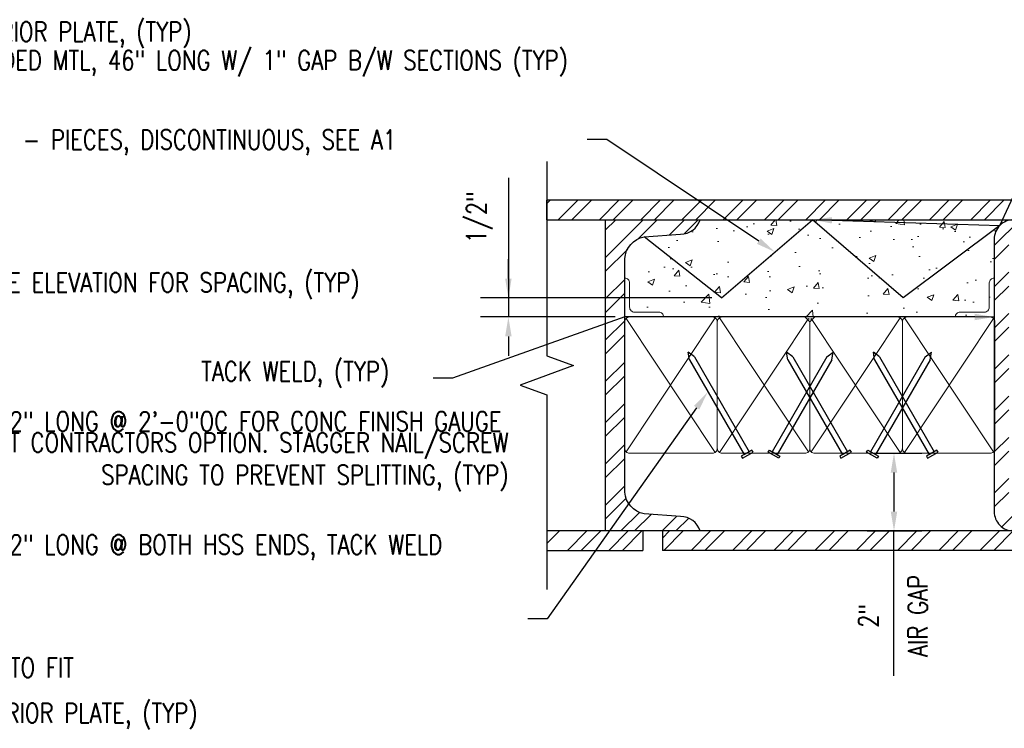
# Model space of a CAD drawing. Header units: inches. Extents: x -159 to 5375, y -275 to 244.
# Tile 13 of 35: x -86 to -61, y 66 to 84. Entities that reach past the tile are written whole.
import ezdxf
from ezdxf import colors
from ezdxf.entities.mleader import LeaderData, LeaderLine
from ezdxf.math import Vec2, Vec3

# ---------------------------------------------------------------- set-up
doc = ezdxf.new("R2010")
doc.units = ezdxf.units.IN
doc.header["$MEASUREMENT"] = 0
doc.layers.get('Defpoints').update_dxf_attribs({"color": 140})
for name, color, linetype in [('G-DETL-MEDM', 3, 'Continuous'), ('S-ANNO-DIMS', 1, 'Continuous'), ('S-ANNO-TEXT', 2, 'Continuous'), ('S-DETL-LIGHT', 2, 'Continuous'), ('S-DETL-PATT', 1, 'Continuous')]:
    doc.layers.add(name, color=color, linetype=linetype)
doc.styles.add('Annotative', font='romans.shx', dxfattribs={"width": 0.8, "height": 0.125})
doc.dimstyles.new('Annotative', dxfattribs={"dimscale": 0, "dimtxt": 0.125, "dimasz": 0.125, "dimexe": 0.179688, "dimexo": 0.0625, "dimgap": 0.09, "dimtad": 1, "dimdec": 3, "dimzin": 3, "dimdsep": 46, "dimlunit": 4, "dimtxsty": 'Annotative', "dimcen": 0.09, "dimclrt": 2, "dimazin": 2, "dimtfac": 1, "dimtdec": 3, "dimtmove": 1, "dimatfit": 3, "dimfxl": 1, "dimtfill": 1, "dimfrac": 2, "dimtolj": 1, "dimtzin": 0, "dimarcsym": 0})

# ---------------------------------------------------------------- blocks, each defined once
blk = doc.blocks.new('Arrow_2')
at = {"color": 1}
for centre, start, end in [((0.297, 0.226), 103.9732, 217.2607), ((-0.297, -0.226), 283.9732, 37.2607)]:
    blk.add_arc(centre, 0.373, start, end, dxfattribs=at)
blk.add_solid([(-1, -0.167), (-1, 0.167), (0, 0)], dxfattribs=at)
blk = doc.blocks.new('*D69')
at = {"layer": 'Defpoints', "color": 0, "transparency": 16777216}
for p in [(-64.713, 73.079), (-64.904, 71.079), (-63.962, 71.079)]:
    blk.add_point(p, dxfattribs=at)
at = {"layer": 'S-ANNO-DIMS', "color": 0, "lineweight": -2, "transparency": 16777216}
for p, q in [((-64.463, 73.079), (-63.244, 73.079)), ((-63.962, 72.579), (-63.962, 71.579)), ((-64.654, 71.079), (-63.244, 71.079)), ((-63.962, 67.356), (-63.962, 71.079))]:
    blk.add_line(p, q, dxfattribs=at)
at = {"layer": 'S-ANNO-DIMS', "color": 0, "transparency": 16777216}
for points in [[(-64.046, 72.579), (-63.879, 72.579), (-63.962, 73.079)], [(-64.046, 71.579), (-63.879, 71.579), (-63.962, 71.079)]]:
    blk.add_solid(points, dxfattribs=at)
at = {"layer": 'S-ANNO-DIMS', "color": 2, "transparency": 16777216, "insert": (-64.62, 68.897), "char_height": 0.5, "attachment_point": 5, "rotation": 90, "style": 'Annotative', "bg_fill": 3, "box_fill_scale": 1.25, "bg_fill_color": 256, "bg_fill_true_color": 13158600, "bg_fill_transparency": 0}
blk.add_mtext('\\A1;2"', dxfattribs=at)
at = {"layer": 'S-ANNO-DIMS', "color": 2, "transparency": 16777216, "insert": (-63.352, 68.897), "char_height": 0.5, "attachment_point": 5, "rotation": 90, "style": 'Annotative', "bg_fill": 3, "box_fill_scale": 1.25, "bg_fill_color": 256, "bg_fill_true_color": 13158600, "bg_fill_transparency": 0}
blk.add_mtext('\\A1;AIR GAP', dxfattribs=at)
blk = doc.blocks.new('*D72')
at = {"layer": 'Defpoints', "color": 0, "transparency": 16777216}
for p in [(-68.394, 77.067), (-73.877, 76.579), (-70.886, 76.579)]:
    blk.add_point(p, dxfattribs=at)
at = {"layer": 'S-ANNO-DIMS', "color": 0, "lineweight": -2, "transparency": 16777216}
for p, q in [((-73.877, 80.153), (-73.877, 77.067)), ((-73.877, 77.567), (-73.877, 78.067)), ((-68.644, 77.067), (-74.596, 77.067)), ((-73.877, 77.067), (-73.877, 76.579)), ((-73.877, 77.067), (-73.877, 76.579)), ((-71.136, 76.579), (-74.596, 76.579)), ((-73.877, 76.079), (-73.877, 75.579))]:
    blk.add_line(p, q, dxfattribs=at)
at = {"layer": 'S-ANNO-DIMS', "color": 0, "transparency": 16777216}
for points in [[(-73.961, 77.567), (-73.794, 77.567), (-73.877, 77.067)], [(-73.961, 76.079), (-73.794, 76.079), (-73.877, 76.579)]]:
    blk.add_solid(points, dxfattribs=at)
at = {"layer": 'S-ANNO-DIMS', "color": 2, "transparency": 16777216, "insert": (-74.618, 79.145), "char_height": 0.5, "attachment_point": 5, "rotation": 90, "style": 'Annotative', "bg_fill": 3, "box_fill_scale": 1.25, "bg_fill_color": 256, "bg_fill_true_color": 13158600, "bg_fill_transparency": 0}
blk.add_mtext('\\A1;1/2"', dxfattribs=at)
blk = doc.blocks.new('10d NAIL')
at = {"layer": 'S-ANNO-DIMS'}
for p, q in [((-2.8125, 0.074), (-3, 0)), ((-2.8125, -0.074), (-3, 0)), ((-2.8125, 0.074), (0, 0.074)), ((0, -0.074), (0, 0.074)), ((-2.8125, -0.074), (0, -0.074))]:
    blk.add_line(p, q, dxfattribs=at)
blk.add_lwpolyline([(0, -0.15625), (0.0625, -0.15625), (0.0625, 0.15625), (0, 0.15625)], close=True, dxfattribs=at)

msp = doc.modelspace()

# ---------------------------------------------------------------- hatches: boundary and pattern name
at = {"layer": 'S-DETL-PATT', "linetype": 'Continuous', "lineweight": 0}
h = msp.add_hatch(dxfattribs=at)
h.set_pattern_fill('ANSI32', color=8, scale=2)
h.paths.add_polyline_path([(-70.3198, 79.5785), (-72.8863, 79.5785), (-72.8863, 79.0785), (-70.4175, 79.0785), (-69.0787, 79.0785)])
h.paths.add_polyline_path([(-70.3198, 79.5785), (-69.0787, 79.0785), (-68.9488, 79.0785), (-46.9627, 79.0785), (-46.9627, 79.5785)])
h.paths.add_polyline_path([(-44.386, 79.5785), (-46.9743, 79.5785), (-46.9743, 79.0785), (-45.8863, 79.0785), (-44.386, 79.0785)])
h = msp.add_hatch(dxfattribs=at)
h.set_pattern_fill('ANSI32', color=8, scale=2)
h.set_pattern_definition([(45, (-19.76894, 38.5022), (-0.53033, 0.53033), []), (45, (-19.4154, 38.5022), (-0.53033, 0.53033), [])])
h.paths.add_polyline_path([(-69.4488, 78.7035, 0.3221102), (-68.9488, 79.0785), (-71.3863, 79.0785), (-71.3863, 71.0785), (-68.9488, 71.0785, 0.3221102), (-69.4488, 71.4535), (-70.3863, 71.516, -0.3337933), (-70.8863, 72.0785), (-70.8863, 78.0785, -0.3337933), (-70.3863, 78.641)])
h = msp.add_hatch(dxfattribs=at)
h.set_pattern_fill('AR-CONC', color=8, scale=0.25)
h.set_pattern_definition([(50, (2.736, 1), (1.79315, -0.15688), [0.1875, -2.0625]), (355, (2.736, 1), (-0.346878, 1.88048), [0.15, -1.65]), (100.4514, (2.8855, 0.987), (1.446272, 1.7236), [0.15935, -1.752855]), (46.1842, (2.736, 1.5), (2.668103, -0.4138), [0.28125, -3.09375]), (96.6356, (2.9584, 1.4655), (2.336655, 2.435297), [0.239026, -2.629284]), (351.1842, (2.736, 1.5), (2.336655, 2.4353), [0.225, -2.475]), (21, (2.986, 1.375), (1.492268, -1.006547), [0.1875, -2.0625]), (326, (2.986, 1.375), (0.608288, 1.812875), [0.15, -1.65]), (71.4514, (3.1104, 1.2911), (2.100556, 0.806328), [0.15935, -1.752855]), (37.5, (2.73607, 1), (0.0303996, 0.8322346), [0, -1.63, 0, -1.675, 0, -1.65625]), (7.5, (2.7361, 1), (0.657674, 0.986029), [0, -0.955, 0, -1.5925, 0, -0.63125]), (327.5, (2.17857, 1), (1.334556, -0.056387), [0, -0.625, 0, -1.95, 0, -2.5875]), (317.5, (1.9286, 1), (1.457965, 0.250262), [0, -0.8125, 0, -1.295, 0, -1.8375])])
edge = h.paths.add_edge_path()
edge.add_arc((-70.2619, 78.027), 0.6265, 101.44913, 175.28379)
edge.add_line((-70.8863, 78.0785), (-70.8863, 77.5785))
edge.add_arc((-70.8863, 77.4535), 0.125, 0, 90, ccw=False)
edge.add_line((-70.7613, 77.4535), (-70.7613, 76.8285))
edge.add_arc((-70.6363, 76.8285), 0.125, 180, 270)
edge.add_line((-70.6363, 76.7035), (-70.0113, 76.7035))
edge.add_arc((-70.0113, 76.5785), 0.125, 0, 90, ccw=False)
edge.add_line((-69.8863, 76.5785), (-68.6313, 76.5785))
edge.add_arc((-68.6313, 76.4535), 0.125, 0, 90, ccw=False)
edge.add_arc((-68.3813, 76.4535), 0.125, 90, 180, ccw=False)
edge.add_line((-68.3813, 76.5785), (-66.2513, 76.5785))
edge.add_arc((-66.2513, 76.4535), 0.125, 0, 90, ccw=False)
edge.add_arc((-66.0013, 76.4535), 0.125, 90, 180, ccw=False)
edge.add_line((-66.0013, 76.5785), (-63.8712, 76.5785))
edge.add_arc((-63.8712, 76.4535), 0.125, 0, 90, ccw=False)
edge.add_arc((-63.6212, 76.4535), 0.125, 90, 180, ccw=False)
edge.add_line((-63.6212, 76.5785), (-61.4912, 76.5785))
edge.add_arc((-61.4912, 76.4535), 0.125, 32.91606, 90, ccw=False)
edge.add_line((-61.3863, 76.5214), (-61.3863, 78.5785))
edge.add_arc((-60.8863, 78.5785), 0.5, 135, 180, ccw=False)
edge.add_line((-61.2398, 78.9321), (-63.7223, 77.0672))
edge.add_line((-63.7223, 77.0672), (-66.0583, 79.0785))
edge.add_line((-66.0583, 79.0785), (-68.3942, 77.0672))
edge.add_line((-68.3942, 77.0672), (-70.3863, 78.641))
edge = h.paths.add_edge_path()
edge.add_arc((-60.8863, 78.5785), 0.5, 100.6202, 135, ccw=False)
edge.add_line((-60.9784, 79.07), (-60.9521, 79.0742))
edge.add_line((-60.9521, 79.0742), (-66.0583, 79.0785))
edge.add_line((-66.0583, 79.0785), (-63.7223, 77.0672))
edge.add_line((-63.7223, 77.0672), (-61.2398, 78.9321))
h = msp.add_hatch(dxfattribs=at)
h.set_pattern_fill('ANSI32', color=8, scale=2)
h.set_pattern_definition([(45, (33.1918, 14.95256), (-0.53033, 0.53033), []), (45, (33.5454, 14.95256), (-0.53033, 0.53033), [])])
h.paths.add_polyline_path([(-57.8863, 79.0785), (-60.8863, 79.0785, 0.4142136), (-61.3863, 78.5785), (-61.3863, 71.5785, 0.4142136), (-60.8863, 71.0785), (-57.8863, 71.0785, 0.4142136), (-57.3863, 71.5785), (-57.3863, 78.5785, 0.4142136)])
h.paths.add_polyline_path([(-57.8863, 78.7035, -0.4142136), (-57.7613, 78.5785), (-57.7613, 71.5785, -0.4142136), (-57.8863, 71.4535), (-60.8863, 71.4535, -0.4142136), (-61.0113, 71.5785), (-61.0113, 78.5785, -0.4142136), (-60.8863, 78.7035)], flags=16)

# ---------------------------------------------------------------- linework, layer by layer
at = {"layer": 'G-DETL-MEDM', "color": 3}
for p, q in [((-72.8863, 79.0785), (-72.8863, 79.5785)), ((-68.3942, 77.0672), (-66.0583, 79.0785)), ((-63.7223, 77.0672), (-66.0583, 79.0785)), ((-61.2398, 78.9321), (-63.7223, 77.0672)), ((-70.4175, 71.0785), (-70.4175, 70.5785)), ((-69.9175, 71.0785), (-69.9175, 70.5785))]:
    msp.add_line(p, q, dxfattribs=at)
for points in [[(-44.386, 79.5785), (-72.8877, 79.5785)], [(-72.8877, 70.5785), (-70.4175, 70.5785)]]:
    msp.add_lwpolyline(points, dxfattribs=at)
for points in [[(-68.9488, 71.0785, 0.3221102), (-69.4488, 71.4535), (-70.3863, 71.516, -0.3337933), (-70.8863, 72.0785), (-70.8863, 78.0785, -0.3337933), (-70.3863, 78.641), (-69.4488, 78.7035, 0.3221102), (-68.9488, 79.0785)], [(-60.8863, 79.0785, 0.4142136), (-61.3863, 78.5785), (-61.3863, 71.5785, 0.4142136), (-60.8863, 71.0785)]]:
    msp.add_lwpolyline(points, format="xyb", dxfattribs=at)
at = {"layer": 'S-DETL-PATT', "linetype": 'Continuous', "lineweight": 0}
for points in [[(-70.8863, 77.5785), (-70.8863, 76.5785), (-69.8863, 76.5785), (-69.8863, 76.5785, 0.4142136), (-70.0113, 76.7035), (-70.6363, 76.7035, -0.4142136), (-70.7613, 76.8285), (-70.7613, 77.4535, 0.4142136), (-70.8863, 77.5785), (-70.8863, 77.5785)], [(-62.3863, 76.5785, -0.4142136), (-62.2613, 76.7035), (-61.6363, 76.7035, 0.4142136), (-61.5113, 76.8285), (-61.5113, 77.4535, -0.4142136), (-61.3863, 77.5785), (-61.3863, 76.5785)], [(-63.7462, 76.4535, -0.4142136), (-63.6212, 76.5785), (-61.3863, 76.5785)]]:
    msp.add_lwpolyline(points, format="xyb", dxfattribs=at)

# ---------------------------------------------------------------- block references
at = {"layer": 'S-ANNO-DIMS', "xscale": -1, "rotation": 60.00000000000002}
msp.add_blockref('10d NAIL', (-67.0298, 73.0785), dxfattribs=at)

# ---------------------------------------------------------------- leaders
at = {"layer": 'S-ANNO-TEXT', "linetype": 'Continuous'}
ml = msp.add_multileader_mtext('Standard', dxfattribs=at)
ml.set_content('1/2" STEEL INTERIOR PLATE, (TYP)', color=256, style='Annotative')
ml.set_leader_properties(color=1)
ml.build(insert=Vec2(0, 0))
ml.multileader.update_dxf_attribs({"text_right_attachment_type": 3, "dogleg_length": 0.125, "arrow_head_size": 0.5, "scale": 4})
ctx = ml.context
ctx.base_point, ctx.scale, ctx.char_height, ctx.arrow_head_size, ctx.landing_gap_size, ctx.plane_origin = Vec3(-92.0208, 83.828), 4, 0.5, 0.5, 0.5, Vec3(-291.4044, -120.9087)
ctx.right_attachment = 3
notes = []
notes.append((ctx, [(0, (1, 1, 0), (-92.5208, 83.828), (1, 0), 0.5, [(0, [(-95.1651, 79.0174)], 0, [])])]))
ctx.mtext.insert, ctx.mtext.width, ctx.mtext.defined_height = Vec3(-91.5208, 84.1613), 7.518656, 1.3309
ml = msp.add_multileader_mtext('Standard', dxfattribs=at)
ml.set_content('TACK WELD EXPANDED MTL TO DOOR PLATE', color=256, style='Annotative')
ml.set_leader_properties(color=1)
ml.build(insert=Vec2(0, 0))
ml.multileader.update_dxf_attribs({"text_right_attachment_type": 3, "dogleg_length": 0.125, "arrow_head_size": 0.5, "scale": 4})
ctx = ml.context
ctx.base_point, ctx.scale, ctx.char_height, ctx.arrow_head_size, ctx.landing_gap_size, ctx.plane_origin = Vec3(-59.4743, 81.66), 4, 0.5, 0.5, 0.5, Vec3(-282.9835, -116.8127)
ctx.right_attachment = 3
notes.append((ctx, [(0, (1, 1, 0), (-59.9743, 81.66), (1, 0), 0.5, [(1, [(-66.0583, 79.0785), (-61.2398, 78.9321)], 0, [])])]))
ctx.mtext.insert, ctx.mtext.width, ctx.mtext.defined_height = Vec3(-58.9743, 81.91), 7.679122, 1.3309
ml = msp.add_multileader_mtext('Standard', dxfattribs=at)
ml.set_content('TACK WELD EXPANDED MTL TO DOOR PLATE', color=256, style='Annotative')
ml.set_leader_properties(color=1)
ml.build(insert=Vec2(0, 0))
ml.multileader.update_dxf_attribs({"text_right_attachment_type": 3, "dogleg_length": 0.125, "arrow_head_size": 0.5, "scale": 4})
ctx = ml.context
ctx.base_point, ctx.scale, ctx.char_height, ctx.arrow_head_size, ctx.landing_gap_size, ctx.plane_origin = Vec3(-107.9323, 81.0989), 4, 0.5, 0.5, 0.5, Vec3(-331.4416, -117.3738)
ctx.right_attachment = 3
notes.append((ctx, [(0, (1, 1, 0), (-108.4323, 81.0989), (1, 0), 0.5, [(1, [(-114.5163, 78.5174), (-109.6979, 78.371)], 0, [])])]))
ctx.mtext.insert, ctx.mtext.width, ctx.mtext.defined_height = Vec3(-107.4323, 81.3489), 6.365809, 1.3309
ml = msp.add_multileader_mtext('Standard', dxfattribs=at)
ml.set_content('RED OAK 3x6, (2) - PIECES, DISCONTINUOUS, SEE A1', color=256, style='Annotative')
ml.set_leader_properties(color=1)
ml.set_arrow_properties(name='Arrow_2')
ml.build(insert=Vec2(0, 0))
ml.multileader.update_dxf_attribs({"text_right_attachment_type": 3, "dogleg_length": 0.125, "arrow_head_size": 0.5, "scale": 4})
ctx = ml.context
ctx.base_point, ctx.scale, ctx.char_height, ctx.arrow_head_size, ctx.landing_gap_size, ctx.plane_origin = Vec3(-92.0208, 81.1365), 4, 0.5, 0.5, 0.5, Vec3(-285.2089, -134.4218)
ctx.right_attachment = 3
notes.append((ctx, [(0, (1, 1, 0), (-92.5208, 81.1365), (1, 0), 0.5, [(0, [(-95.8533, 76.9257)], 0, [])])]))
ctx.mtext.insert, ctx.mtext.width, ctx.mtext.defined_height = Vec3(-91.5208, 81.3865), 8.607897, 1.3309
at = {"layer": 'S-ANNO-TEXT', "linetype": 'Continuous', "lineweight": 0}
ml = msp.add_multileader_mtext('Standard', dxfattribs=at)
ml.set_content('TACK WELD, (TYP)', color=256, style='Annotative')
ml.set_leader_properties(color=1)
ml.build(insert=Vec2(0, 0))
ml.multileader.update_dxf_attribs({"text_right_attachment_type": 3, "dogleg_length": 0.125, "arrow_head_size": 0.5, "scale": 4})
ctx = ml.context
ctx.base_point, ctx.scale, ctx.char_height, ctx.arrow_head_size, ctx.landing_gap_size, ctx.plane_origin = Vec3(-130.8915, 78.0585), 4, 0.5, 0.5, 0.5, Vec3(-20.638, 173.8673)
ctx.right_attachment = 3
notes.append((ctx, [(0, (1, 1, 0), (-123.9248, 77.9633), (-1, 0), 0.5, [(1, [(-109.8444, 76.0174), (-119.3443, 76.0174)], 0, [])])]))
ctx.mtext.insert, ctx.mtext.width, ctx.mtext.flow_direction = Vec3(-130.3915, 78.3919), 26.251426, 5
at = {"layer": 'S-ANNO-TEXT', "linetype": 'Continuous'}
ml = msp.add_multileader_mtext('Standard', dxfattribs=at)
ml.set_content('HSS 8x4x3/8, SEE ELEVATION FOR SPACING, (TYP)', color=256, style='Annotative')
ml.set_leader_properties(color=1)
ml.build(insert=Vec2(0, 0))
ml.multileader.update_dxf_attribs({"text_right_attachment_type": 3, "dogleg_length": 0.125, "arrow_head_size": 0.5, "scale": 4})
ctx = ml.context
ctx.base_point, ctx.scale, ctx.char_height, ctx.arrow_head_size, ctx.landing_gap_size, ctx.plane_origin = Vec3(-92.0208, 77.3813), 4, 0.5, 0.5, 0.5, Vec3(-302.3996, -134.1441)
ctx.right_attachment = 3
notes.append((ctx, [(0, (1, 1, 0), (-92.5208, 77.3813), (1, 0), 0.5, [(0, [(-93.8442, 77.5206)], 0, [])])]))
ctx.mtext.insert, ctx.mtext.width, ctx.mtext.defined_height = Vec3(-91.5208, 77.7146), 7.3606, 1.3309
ml = msp.add_multileader_mtext('Standard', dxfattribs=at)
ml.set_content('1"x1" MTL CLIPS 2" LONG @ 2\'-0"OC FOR CONC FINISH GAUGE', color=256, style='Annotative')
ml.set_leader_properties(color=1)
ml.build(insert=Vec2(0, 0))
ml.multileader.update_dxf_attribs({"text_right_attachment_type": 3, "dogleg_length": 0.125, "arrow_head_size": 0.5, "scale": 4})
ctx = ml.context
ctx.base_point, ctx.scale, ctx.char_height, ctx.arrow_head_size, ctx.landing_gap_size, ctx.plane_origin = Vec3(-92.0208, 73.8949), 4, 0.5, 0.5, 0.5, Vec3(-290.2839, -130.2341)
ctx.right_attachment = 3
notes.append((ctx, [(0, (1, 1, 0), (-92.5208, 73.8949), (1, 0), 0.5, [(0, [(-97.9693, 76.2674)], 0, [])])]))
ctx.mtext.insert, ctx.mtext.width, ctx.mtext.defined_height = Vec3(-91.5208, 74.1449), 7.851706, 1.3309
ml = msp.add_multileader_mtext('Standard', dxfattribs=at)
ml.set_content('\\A1;10D CONSTRUCTION NAILS @ 6" OC, #9 SCREWS MAY BE USED AT CONTRACTORS OPTION. STAGGER NAIL/SCREW SPACING TO PREVENT SPLITTING, (TYP)', color=256, style='Annotative')
ml.set_leader_properties(color=1)
ml.build(insert=Vec2(0, 0))
ml.multileader.update_dxf_attribs({"text_right_attachment_type": 3, "dogleg_length": 0.125, "arrow_head_size": 0.5, "scale": 4})
ctx = ml.context
ctx.base_point, ctx.scale, ctx.char_height, ctx.arrow_head_size, ctx.landing_gap_size, ctx.plane_origin = Vec3(-82.778, 73.2696), 4, 0.5, 0.5, 0.5, Vec3(-277.3542, -126.6652)
ctx.right_attachment, ctx.text_align_type = 3, 2
notes.append((ctx, [(1, (1, 1, 0), (-72.878, 68.8172), (-1, 0), 0.5, [(0, [(-68.7485, 74.6543)], 0, [])])]))
ctx.mtext.insert, ctx.mtext.width, ctx.mtext.defined_height, ctx.mtext.alignment = Vec3(-73.878, 73.6029), 8.634131, 1.3309, 3
ml = msp.add_multileader_mtext('Standard', dxfattribs=at)
ml.set_content('RED OAK 4x CUT TO FIT', color=256, style='Annotative')
ml.set_leader_properties(color=1)
ml.set_arrow_properties(name='Arrow_2')
ml.build(insert=Vec2(0, 0))
ml.multileader.update_dxf_attribs({"text_right_attachment_type": 3, "dogleg_length": 0.125, "arrow_head_size": 0.5, "scale": 4})
ctx = ml.context
ctx.base_point, ctx.scale, ctx.char_height, ctx.arrow_head_size, ctx.landing_gap_size, ctx.plane_origin = Vec3(-92.0289, 67.5651), 4, 0.5, 0.5, 0.5, Vec3(-285.2089, -136.5832)
ctx.right_attachment = 3
notes.append((ctx, [(0, (1, 1, 0), (-92.5289, 67.5651), (1, 0), 0.5, [(0, [(-98.546, 73.4759)], 0, [])])]))
ctx.mtext.insert, ctx.mtext.width, ctx.mtext.defined_height = Vec3(-91.5289, 67.8151), 8.119326, 1.3309
ml = msp.add_multileader_mtext('Standard', dxfattribs=at)
ml.set_content('1"x1" MTL CLIPS 2" LONG @ BOTH HSS ENDS, TACK WELD', color=256, style='Annotative')
ml.set_leader_properties(color=1)
ml.build(insert=Vec2(0, 0))
ml.multileader.update_dxf_attribs({"text_right_attachment_type": 3, "dogleg_length": 0.125, "arrow_head_size": 0.5, "scale": 4})
ctx = ml.context
ctx.base_point, ctx.scale, ctx.char_height, ctx.arrow_head_size, ctx.landing_gap_size, ctx.plane_origin = Vec3(-92.0208, 70.6806), 4, 0.5, 0.5, 0.5, Vec3(-290.2839, -122.9284)
ctx.right_attachment = 3
notes.append((ctx, [(0, (1, 1, 0), (-92.5208, 70.6806), (1, 0), 0.5, [(0, [(-94.7193, 72.0174)], 0, [])])]))
ctx.mtext.insert, ctx.mtext.width, ctx.mtext.defined_height = Vec3(-91.5208, 70.9782), 7.433439, 1.3309
ml = msp.add_multileader_mtext('Standard', dxfattribs=at)
ml.set_content('1/2" STEEL EXTERIOR PLATE, (TYP)', color=256, style='Annotative')
ml.set_leader_properties(color=1)
ml.build(insert=Vec2(0, 0))
ml.multileader.update_dxf_attribs({"text_right_attachment_type": 3, "dogleg_length": 0.125, "arrow_head_size": 0.5, "scale": 4})
ctx = ml.context
ctx.base_point, ctx.scale, ctx.char_height, ctx.arrow_head_size, ctx.landing_gap_size, ctx.plane_origin = Vec3(-92.0208, 66.3165), 4, 0.5, 0.5, 0.5, Vec3(-292.4044, -132.6767)
ctx.right_attachment = 3
notes.append((ctx, [(0, (1, 1, 0), (-92.5208, 66.3165), (1, 0), 0.5, [(0, [(-98.2573, 70.0174)], 0, [])])]))
ctx.mtext.insert, ctx.mtext.width, ctx.mtext.defined_height = Vec3(-91.5208, 66.6499), 7.194765, 1.3309
for ctx, leaders in notes:
    for number, flags, end, landing, length, lines in leaders:
        leader = LeaderData()
        leader.index, (leader.has_last_leader_line, leader.has_dogleg_vector, leader.attachment_direction) = number, flags
        leader.last_leader_point, leader.dogleg_vector, leader.dogleg_length = Vec3(end), Vec3(landing), length
        for number, points, colour, breaks in lines:
            line = LeaderLine()
            line.index, line.vertices, line.color, line.breaks = number, Vec3.list(points), colors.encode_raw_color(colour), breaks
            leader.lines.append(line)
        ctx.leaders.append(leader)

# ---------------------------------------------------------------- next in the draw order: dimensions: what is measured, and where the dimension line sits
at = {"layer": 'S-ANNO-DIMS'}
dim = msp.add_linear_dim(base=(-73.8772, 76.5785), p1=(-68.3942, 77.0672), p2=(-70.8863, 76.5785), angle=90, dimstyle='Annotative', override={"dimpost": '\\X'}, dxfattribs=at)
dim.commit()
dim.dimension.update_dxf_attribs({"geometry": '*D72', "text_midpoint": (-73.8772, 79.1455), "dimtype": 160})
dim = msp.add_linear_dim(base=(-63.9624, 71.0785), p1=(-64.7131, 73.0785), p2=(-64.9037, 71.0785), angle=90, text='<>\\XAIR GAP', dimstyle='Annotative', override={"dimtxt": 0.125, "dimasz": 0.125, "dimpost": '\\X', "dimtxsty": 'Annotative'}, dxfattribs=at)
dim.commit()
dim.dimension.update_dxf_attribs({"geometry": '*D69', "text_midpoint": (-64.6703, 68.897), "dimtype": 160})

# ---------------------------------------------------------------- next in the draw order: hatches: boundary and pattern name
at = {"layer": 'S-DETL-PATT', "linetype": 'Continuous', "lineweight": 0}
h = msp.add_hatch(dxfattribs=at)
h.set_pattern_fill('AR-CONC', color=8, scale=0.25)
h.set_pattern_definition([(50, (3.3161, -16.0307), (1.79315, -0.15688), [0.1875, -2.0625]), (355, (3.3161, -16.0307), (-0.346878, 1.88048), [0.15, -1.65]), (100.4514, (3.4656, -16.0438), (1.446272, 1.7236), [0.15935, -1.752855]), (46.1842, (3.3161, -15.5307), (2.668103, -0.4138), [0.28125, -3.09375]), (96.6356, (3.5385, -15.5652), (2.336655, 2.435297), [0.239026, -2.629284]), (351.1842, (3.316, -15.5307), (2.336655, 2.435297), [0.225, -2.475]), (21, (3.5661, -15.6557), (1.492268, -1.006547), [0.1875, -2.0625]), (326, (3.5661, -15.6557), (0.608288, 1.812875), [0.15, -1.65]), (71.4514, (3.6905, -15.7396), (2.100556, 0.806328), [0.15935, -1.752855]), (37.5, (3.3161, -16.0307), (0.0303996, 0.8322346), [0, -1.63, 0, -1.675, 0, -1.65625]), (7.5, (3.3161, -16.0307), (0.657674, 0.986029), [0, -0.955, 0, -1.5925, 0, -0.63125]), (327.5, (2.7586, -16.0307), (1.334556, -0.056387), [0, -0.625, 0, -1.95, 0, -2.5875]), (317.5, (2.5086, -16.0307), (1.457965, 0.250262), [0, -0.8125, 0, -1.295, 0, -1.8375])])
h.paths.add_polyline_path([(-66.0583, 79.0785), (-68.9277, 79.0636), (-69.1173, 78.7956), (-69.4488, 78.7035), (-70.3863, 78.641), (-68.3942, 77.0672)])
h = msp.add_hatch(dxfattribs=at)
h.set_pattern_fill('ANSI32', color=8, scale=2)
h.set_pattern_definition([(45, (14.1242, -322.3575), (-0.5303301, 0.5303301), []), (45, (14.4778, -322.3575), (-0.5303301, 0.5303301), [])])
h.paths.add_polyline_path([(-69.9175, 71.0785), (-69.9175, 70.5785), (-60.5349, 70.5785), (-60.5349, 71.0785)])
h.paths.add_polyline_path([(-70.4175, 70.5785), (-70.4175, 71.0785), (-72.8877, 71.0785), (-72.8877, 70.5785)])
h.paths.add_polyline_path([(-48.5349, 70.5785), (-48.5349, 71.0785), (-58.2377, 71.0785), (-58.2377, 70.5785)])
h.paths.add_polyline_path([(-46.2377, 71.0785), (-46.2377, 70.5785), (-44.386, 70.5785), (-44.386, 71.0785)])

# ---------------------------------------------------------------- next in the draw order: linework, layer by layer
at = {"layer": 'G-DETL-MEDM', "color": 3}
for p, q in [((-68.3942, 77.0672), (-70.3863, 78.641)), ((-44.386, 71.0785), (-72.8877, 71.0785))]:
    msp.add_line(p, q, dxfattribs=at)
for points in [[(-72.8877, 79.0785), (-44.386, 79.0785)], [(-71.3863, 79.0785), (-71.3863, 71.0785)], [(-60.5349, 70.5785), (-69.9175, 70.5785)]]:
    msp.add_lwpolyline(points, dxfattribs=at)
at = {"layer": 'S-DETL-LIGHT', "linetype": 'Continuous'}
msp.add_lwpolyline([(-72.8877, 80.5785), (-72.8877, 75.5785), (-72.2008, 75.3285), (-73.5745, 74.8285), (-72.8877, 74.5785), (-72.8877, 69.5785)], dxfattribs=at)
at = {"layer": 'S-DETL-PATT', "linetype": 'Continuous', "lineweight": 0}
for p, q in [((-68.5629, 76.5582), (-70.8497, 73.1151)), ((-70.8497, 76.5419), (-68.5631, 73.0987)), ((-68.4497, 76.5582), (-66.1629, 73.1151)), ((-66.1629, 76.5419), (-68.4494, 73.0987)), ((-66.0897, 76.5419), (-63.8031, 73.0987)), ((-63.8029, 76.5582), (-66.0896, 73.1151)), ((-63.6896, 76.5582), (-61.4028, 73.1151)), ((-61.4028, 76.5419), (-63.6894, 73.0987))]:
    msp.add_line(p, q, dxfattribs=at)
msp.add_lwpolyline([(-70.7613, 76.5785, 0.4142136), (-70.8863, 76.4535), (-70.8863, 73.2035, 0.4142136), (-70.7613, 73.0785), (-68.6313, 73.0785, 0.4142136), (-68.5063, 73.2035), (-68.5063, 76.4535, 0.4142136), (-68.6313, 76.5785)], format="xyb", close=True, dxfattribs=at)
for points in [[(-68.5063, 76.4535, -0.4142136), (-68.3813, 76.5785), (-66.2513, 76.5785), (-66.1263, 76.4535), (-66.1263, 73.2035, -0.4142136), (-66.2513, 73.0785), (-68.3813, 73.0785, -0.4142136), (-68.5063, 73.2035)], [(-66.1263, 73.2035, 0.4142136), (-66.0013, 73.0785), (-63.8712, 73.0785, 0.4142136), (-63.7462, 73.2035), (-63.7462, 76.4535, 0.4142136), (-63.8712, 76.5785), (-66.0013, 76.5785), (-66.1263, 76.4535)], [(-61.4912, 76.5785, -0.4142136), (-61.3662, 76.4535), (-61.3662, 73.2035, -0.4142136), (-61.4912, 73.0785), (-63.6212, 73.0785, -0.4142136), (-63.7462, 73.2035)]]:
    msp.add_lwpolyline(points, format="xyb", dxfattribs=at)

# ---------------------------------------------------------------- next in the draw order: block references
at = {"layer": 'S-ANNO-DIMS', "rotation": 299.9999999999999}
for p in [(-67.7533, 73.0785), (-65.2227, 73.0785), (-62.9932, 73.0785)]:
    msp.add_blockref('10d NAIL', p, dxfattribs=at)
at = {"layer": 'S-ANNO-DIMS', "xscale": -1, "rotation": 60.00000000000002}
msp.add_blockref('10d NAIL', (-64.4992, 73.0785), dxfattribs=at)

# ---------------------------------------------------------------- next in the draw order: leaders
at = {"layer": 'S-ANNO-TEXT', "linetype": 'Continuous'}
ml = msp.add_multileader_mtext('Standard', dxfattribs=at)
ml.set_content('\\A1;3/4" #9 S10GA SS EXPANDED MTL, 46" LONG W/ 1" GAP B/W SECTIONS (TYP)', color=256, style='Annotative')
ml.set_leader_properties(color=1)
ml.build(insert=Vec2(0, 0))
ml.multileader.update_dxf_attribs({"text_right_attachment_type": 3, "dogleg_length": 0.125, "arrow_head_size": 0.5, "scale": 4})
ctx = ml.context
ctx.base_point, ctx.scale, ctx.char_height, ctx.arrow_head_size, ctx.landing_gap_size, ctx.plane_origin = Vec3(-82.278, 83.0934), 4, 0.5, 0.5, 0.5, Vec3(-261.3216, -130.1873)
ctx.right_attachment, ctx.text_align_type = 3, 2
notes = []
notes.append((ctx, [(1, (1, 1, 0), (-71.3494, 81.141), (-1, 0), 0.5, [(0, [(-67.0229, 78.248)], 0, [])])]))
ctx.mtext.insert, ctx.mtext.width, ctx.mtext.defined_height, ctx.mtext.alignment = Vec3(-72.3494, 83.4268), 9.96894, 1.3309, 3
at = {"layer": 'S-ANNO-TEXT', "linetype": 'Continuous', "lineweight": 0}
ml = msp.add_multileader_mtext('Standard', dxfattribs=at)
ml.set_content('TACK WELD, (TYP)', color=256, style='Annotative')
ml.set_leader_properties(color=1)
ml.build(insert=Vec2(0, 0))
ml.multileader.update_dxf_attribs({"text_right_attachment_type": 3, "dogleg_length": 0.125, "arrow_head_size": 0.5, "scale": 4})
ctx = ml.context
ctx.base_point, ctx.scale, ctx.char_height, ctx.arrow_head_size, ctx.landing_gap_size, ctx.plane_origin = Vec3(-82.278, 75.0972), 4, 0.5, 0.5, 0.5, Vec3(27.82, 174.4283)
ctx.right_attachment = 3
notes.append((ctx, [(0, (1, 1, 0), (-75.3113, 75.002), (-1, 0), 0.5, [(1, [(-61.3864, 76.5785), (-70.8863, 76.5785)], 0, [])])]))
ctx.mtext.insert, ctx.mtext.width, ctx.mtext.defined_height, ctx.mtext.flow_direction = Vec3(-81.778, 75.4305), 26.251426, 0.6655, 5
ml = msp.add_multileader_mtext('Standard', dxfattribs=at)
ml.set_content('1x8 IPE WOOD', color=256, style='Annotative')
ml.set_leader_properties(color=1)
ml.build(insert=Vec2(0, 0))
ml.multileader.update_dxf_attribs({"text_right_attachment_type": 3, "dogleg_length": 0.125, "arrow_head_size": 0.5, "scale": 4})
ctx = ml.context
ctx.base_point, ctx.scale, ctx.char_height, ctx.arrow_head_size, ctx.landing_gap_size, ctx.plane_origin = Vec3(-109.6026, 67.6651), 4, 0.5, 0.5, 0.5, Vec3(1.8452, 167.6673)
ctx.right_attachment = 3
notes.append((ctx, [(0, (1, 1, 0), (-103.7788, 67.6651), (-1, 0), 0.5, [(0, [(-100.4739, 71.7674)], 0, [])])]))
ctx.mtext.insert, ctx.mtext.width, ctx.mtext.defined_height, ctx.mtext.flow_direction = Vec3(-109.1026, 67.9151), 17.381255, 0.6655, 5
for ctx, leaders in notes:
    for number, flags, end, landing, length, lines in leaders:
        leader = LeaderData()
        leader.index, (leader.has_last_leader_line, leader.has_dogleg_vector, leader.attachment_direction) = number, flags
        leader.last_leader_point, leader.dogleg_vector, leader.dogleg_length = Vec3(end), Vec3(landing), length
        for number, points, colour, breaks in lines:
            line = LeaderLine()
            line.index, line.vertices, line.color, line.breaks = number, Vec3.list(points), colors.encode_raw_color(colour), breaks
            leader.lines.append(line)
        ctx.leaders.append(leader)

doc.saveas('drawing.dxf')
